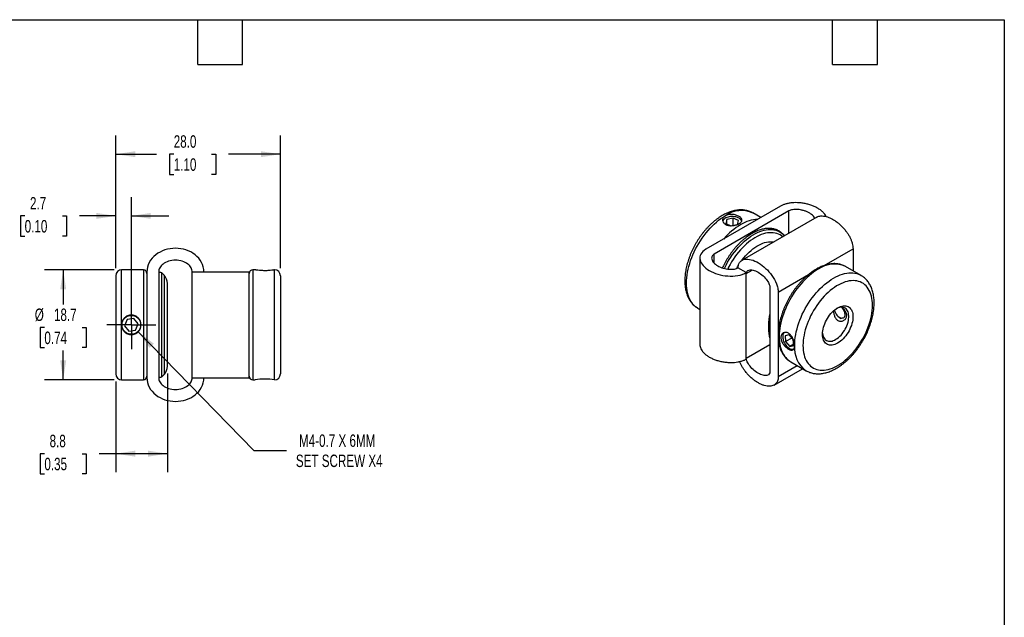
# Model space of a CAD drawing. Header units: millimetres. Extents: x 6 to 273, y 6 to 210.
# Tile 3 of 3: x 106 to 273, y 108 to 210. Entities that reach past the tile are written whole.
import ezdxf

# ---------------------------------------------------------------- set-up
doc = ezdxf.new("R2010")
doc.units = ezdxf.units.MM
doc.linetypes.add('SLD-Center', pattern=[19.05, 15.24, -1.27, 1.27, -1.27])
doc.linetypes.add('SLD-Solid', pattern=[0])
doc.layers.add('CENTER', color=40, linetype='SLD-Center')
doc.layers.add('DIMENSIONS', color=140, linetype='SLD-Solid', lineweight=25)
doc.layers.add('TEXT', color=140, linetype='SLD-Solid', lineweight=25)
doc.styles.add('SLDTEXTSTYLE0', font='TXT', dxfattribs={"width": 0.7})
doc.dimstyles.new('SLDDIMSTYLE0', dxfattribs={"dimtxt": 2.158008, "dimasz": 3.302, "dimexe": 0, "dimexo": 0.0625, "dimgap": 0.539502, "dimtad": 0, "dimtih": 1, "dimtoh": 1, "dimdec": 1, "dimrnd": 1e-09, "dimzin": 12, "dimdsep": 46, "dimtxsty": 'SLDTEXTSTYLE0', "dimsah": 1, "dimcen": 0.09, "dimadec": 0, "dimazin": 3, "dimtfac": 1, "dimtdec": 1, "dimtmove": 0, "dimatfit": 0, "dimfxl": 0, "dimfrac": 2, "dimtolj": 1, "dimtzin": 12, "dimarcsym": 0})
doc.dimstyles.new('SLDDIMSTYLE1', dxfattribs={"dimtxt": 2.158008, "dimasz": 3.302, "dimexe": 0, "dimexo": 0.0625, "dimgap": 0.539502, "dimtad": 0, "dimtih": 1, "dimtoh": 1, "dimdec": 1, "dimrnd": 1e-09, "dimzin": 12, "dimdsep": 46, "dimtxsty": 'SLDTEXTSTYLE0', "dimsah": 1, "dimcen": 0.09, "dimadec": 0, "dimazin": 3, "dimtfac": 1, "dimtdec": 1, "dimtofl": 0, "dimtmove": 0, "dimatfit": 3, "dimfxl": 0, "dimfrac": 2, "dimtolj": 1, "dimtzin": 12, "dimarcsym": 0})
doc.dimstyles.new('SLDDIMSTYLE3', dxfattribs={"dimtxt": 2.158008, "dimasz": 3.302, "dimexe": 0, "dimexo": 0.0625, "dimgap": 0.539502, "dimtad": 0, "dimtih": 1, "dimtoh": 1, "dimdec": 1, "dimrnd": 1e-09, "dimzin": 12, "dimdsep": 46, "dimtxsty": 'SLDTEXTSTYLE0', "dimsah": 1, "dimcen": 0, "dimadec": 0, "dimazin": 3, "dimtfac": 1, "dimtdec": 1, "dimtofl": 0, "dimtmove": 0, "dimatfit": 3, "dimfxl": 0, "dimfrac": 2, "dimtolj": 1, "dimtzin": 12, "dimarcsym": 0})
doc.dimstyles.new('SLDDIMSTYLE4', dxfattribs={"dimtxt": 2.158008, "dimasz": 3.302, "dimexe": 0, "dimexo": 0.0625, "dimgap": 0.539502, "dimtad": 0, "dimtih": 1, "dimtoh": 1, "dimdec": 1, "dimrnd": 1e-09, "dimzin": 4, "dimdsep": 46, "dimtxsty": 'SLDTEXTSTYLE0', "dimsah": 1, "dimcen": 0.09, "dimadec": 0, "dimazin": 1, "dimtfac": 1, "dimtdec": 1, "dimtofl": 0, "dimtmove": 0, "dimatfit": 3, "dimfxl": 0, "dimfrac": 2, "dimtolj": 1, "dimtzin": 12, "dimarcsym": 0})

# ---------------------------------------------------------------- blocks, each defined once
blk = doc.blocks.new('_D_4')
at = {"layer": 'DIMENSIONS'}
for p, q in [((121.94, 167.29), (121.94, 179.37)), ((124.59, 158.94), (124.59, 179.37)), ((106.45, 176.19), (105.72, 176.19)), ((105.72, 176.19), (105.72, 172.76)), ((112.86, 176.19), (113.59, 176.19)), ((113.59, 176.19), (113.59, 172.76)), ((121.94, 176.19), (115.79, 176.19)), ((124.59, 176.19), (130.94, 176.19)), ((105.72, 172.76), (106.45, 172.76)), ((113.59, 172.76), (112.86, 172.76))]:
    blk.add_line(p, q, dxfattribs=at)
for points in [[(121.94, 176.19), (118.64, 176.7), (118.64, 175.69)], [(124.59, 176.19), (127.9, 175.69), (127.9, 176.7)]]:
    blk.add_solid(points, dxfattribs=at)
at = {"layer": 'DIMENSIONS', "char_height": 2.117, "attachment_point": 1, "style": 'SLDTEXTSTYLE0'}
for s, insert in [('2.7', (107.35, 179.4)), ('0.10', (106.45, 175.49))]:
    blk.add_mtext(s, dxfattribs=dict(at, insert=insert))
blk = doc.blocks.new('_D_5')
at = {"layer": 'DIMENSIONS'}
for p, q in [((130.74, 149.38), (130.74, 132.6)), ((121.94, 148.05), (121.94, 132.6)), ((109.8, 135.77), (109.07, 135.77)), ((109.07, 135.77), (109.07, 132.34)), ((116.21, 135.77), (116.93, 135.77)), ((116.93, 135.77), (116.93, 132.34)), ((121.94, 135.77), (119.13, 135.77)), ((130.74, 135.77), (121.94, 135.77)), ((109.07, 132.34), (109.8, 132.34)), ((116.93, 132.34), (116.21, 132.34))]:
    blk.add_line(p, q, dxfattribs=at)
for points in [[(121.94, 135.77), (125.25, 135.26), (125.25, 136.28)], [(130.74, 135.77), (127.44, 136.28), (127.44, 135.26)]]:
    blk.add_solid(points, dxfattribs=at)
at = {"layer": 'DIMENSIONS', "char_height": 2.117, "attachment_point": 1, "style": 'SLDTEXTSTYLE0'}
for s, insert in [('8.8', (110.69, 138.98)), ('0.35', (109.8, 135.07))]:
    blk.add_mtext(s, dxfattribs=dict(at, insert=insert))
blk = doc.blocks.new('_D_6')
at = {"layer": 'DIMENSIONS'}
for p, q in [((121.67, 167.02), (109.83, 167.02)), ((113, 167.02), (113, 161.14)), ((109.8, 157.23), (109.07, 157.23)), ((109.07, 157.23), (109.07, 153.8)), ((116.21, 157.23), (116.93, 157.23)), ((116.93, 157.23), (116.93, 153.8)), ((109.07, 153.8), (109.8, 153.8)), ((113, 148.32), (113, 153.31)), ((116.93, 153.8), (116.21, 153.8)), ((121.67, 148.32), (109.83, 148.32))]:
    blk.add_line(p, q, dxfattribs=at)
for points in [[(113, 167.02), (112.49, 163.72), (113.51, 163.72)], [(113, 148.32), (113.51, 151.62), (112.49, 151.62)]]:
    blk.add_solid(points, dxfattribs=at)
at = {"layer": 'DIMENSIONS', "char_height": 2.117, "attachment_point": 1, "style": 'SLDTEXTSTYLE0'}
for s, insert in [('%%c', (108.17, 160.44)), ('18.7', (111.43, 160.44)), ('0.74', (109.8, 156.52))]:
    blk.add_mtext(s, dxfattribs=dict(at, insert=insert))
blk = doc.blocks.new('_D_7')
at = {"layer": 'DIMENSIONS'}
for p, q in [((125.75, 156.49), (145.43, 136.31)), ((145.43, 136.31), (150.98, 136.31))]:
    blk.add_line(p, q, dxfattribs=at)
blk.add_solid([(125.75, 156.49), (127.69, 153.77), (128.42, 154.48)], dxfattribs=at)
at = {"layer": 'DIMENSIONS', "char_height": 2.1167, "attachment_point": 1, "style": 'SLDTEXTSTYLE0'}
for s, insert in [('M4-0.7 X 6MM', (153.1, 139.04)), ('SET SCREW X4', (152.57, 135.61))]:
    blk.add_mtext(s, dxfattribs=dict(at, insert=insert))
blk = doc.blocks.new('_D_8')
at = {"layer": 'DIMENSIONS'}
for p, q in [((121.94, 167.29), (121.94, 189.86)), ((149.94, 167.29), (149.94, 189.86)), ((121.94, 186.68), (128.87, 186.68)), ((131.8, 186.68), (131.07, 186.68)), ((131.07, 186.68), (131.07, 183.25)), ((138.21, 186.68), (138.94, 186.68)), ((138.94, 186.68), (138.94, 183.25)), ((149.94, 186.68), (141.14, 186.68)), ((131.07, 183.25), (131.8, 183.25)), ((138.94, 183.25), (138.21, 183.25))]:
    blk.add_line(p, q, dxfattribs=at)
for points in [[(121.94, 186.68), (125.25, 186.18), (125.25, 187.19)], [(149.94, 186.68), (146.64, 187.19), (146.64, 186.18)]]:
    blk.add_solid(points, dxfattribs=at)
at = {"layer": 'DIMENSIONS', "char_height": 2.117, "attachment_point": 1, "style": 'SLDTEXTSTYLE0'}
for s, insert in [('28.0', (131.8, 189.9)), ('1.10', (131.8, 185.98))]:
    blk.add_mtext(s, dxfattribs=dict(at, insert=insert))
blk = doc.blocks.new('SW_CENTERMARKSYMBOL_2')
at = {"layer": 'CENTER', "color": 0}
for p, q in [((0, 2.54), (0, 4.15)), ((0, 0), (0, 2.54)), ((-2.54, 0), (-4.15, 0)), ((0, 0), (-2.54, 0)), ((0, 0), (0, -2.54)), ((0, 0), (2.54, 0)), ((2.54, 0), (4.15, 0)), ((0, -2.54), (0, -4.15))]:
    blk.add_line(p, q, dxfattribs=at)

msp = doc.modelspace()

# ---------------------------------------------------------------- linework, layer by layer
for p, q in [((235.01, 177.85), (222.31, 170.52)), ((236.43, 177.03), (223.73, 169.7)), ((241.17, 175.99), (228.45, 168.64)), ((231.65, 175.91), (230.3, 176.69)), ((236.43, 173.25), (236.43, 177.03)), ((225.88, 175.56), (225.72, 174.9)), ((225.72, 174.9), (226.54, 174.53)), ((226.94, 175.81), (225.88, 175.56)), ((225.88, 174.83), (225.88, 175.56)), ((226.94, 174.59), (226.72, 174.53)), ((226.88, 174.55), (227.63, 174.73)), ((227.86, 175.4), (226.94, 175.81)), ((226.94, 174.59), (226.94, 175.81)), ((226.98, 174.57), (226.94, 174.59)), ((227.7, 174.74), (227.86, 175.4)), ((223.73, 168.15), (223.73, 169.7)), ((242.44, 167.77), (247.33, 170.59)), ((247.33, 170.59), (247.33, 166.85)), ((221.28, 169.01), (221.28, 154.31)), ((248.68, 166.07), (246.07, 167.58)), ((121.94, 166.02), (121.94, 149.32)), ((126.64, 167.02), (122.94, 167.02)), ((122.94, 157.67), (122.94, 167.02)), ((126.64, 167.02), (126.64, 157.67)), ((127.24, 166.65), (127.24, 148.69)), ((129.24, 166.65), (129.24, 148.69)), ((130.16, 166.11), (129.76, 166.51)), ((129.76, 148.84), (129.76, 166.51)), ((130.16, 166.11), (130.16, 149.24)), ((134.94, 148.69), (134.94, 166.65)), ((134.95, 148.67), (134.95, 166.67)), ((144.64, 148.67), (144.64, 166.67)), ((145.64, 167.02), (145.24, 167.02)), ((145.24, 167.02), (145.24, 157.67)), ((148.94, 148.32), (148.94, 167.02)), ((149.94, 166.02), (149.94, 149.32)), ((229.16, 166.55), (227.75, 167.36)), ((229.16, 166.39), (230.19, 166.98)), ((229.16, 151.85), (229.16, 166.55)), ((229.16, 152.01), (229.16, 166.39)), ((234.6, 163.24), (239.74, 166.21)), ((130.74, 150.65), (130.74, 164.69)), ((233.19, 164.06), (233.19, 149.69)), ((234.6, 163.24), (234.6, 148.87)), ((220.95, 160.49), (220.94, 160.5)), ((220.95, 160.49), (221.28, 160.3)), ((122.94, 148.32), (122.94, 157.67)), ((123.89, 158.59), (123.45, 157.53)), ((123.45, 157.53), (124.15, 156.61)), ((125.04, 158.74), (123.89, 158.59)), ((125.74, 157.82), (125.04, 158.74)), ((125.29, 156.75), (125.74, 157.82)), ((126.64, 157.67), (126.64, 148.32)), ((145.24, 157.67), (145.24, 148.32)), ((232.94, 157.52), (232.94, 157.48)), ((232.94, 157.48), (232.94, 157.15)), ((245.04, 158.9), (245.32, 158.73)), ((124.15, 156.61), (125.29, 156.75)), ((236.42, 155.97), (235.76, 155.81)), ((235.76, 155.81), (235.84, 154.82)), ((237.16, 155.16), (236.42, 155.97)), ((229.16, 152.01), (233.19, 154.34)), ((236.9, 155.43), (235.84, 154.82)), ((235.84, 154.82), (236.58, 154)), ((237.23, 154.38), (236.58, 154)), ((236.58, 154), (237.24, 154.17)), ((236.9, 155.45), (236.9, 155.43)), ((236.9, 155.43), (237.16, 155.14)), ((237.24, 154.17), (237.16, 155.16)), ((234.6, 148.87), (237.84, 150.74)), ((236.7, 151.4), (236.72, 151.39)), ((236.72, 151.39), (239.33, 149.88)), ((129.76, 148.84), (130.16, 149.24)), ((233.9, 147.43), (238.74, 150.22)), ((122.94, 148.32), (126.64, 148.32)), ((145.24, 148.32), (145.64, 148.32))]:
    msp.add_line(p, q)
at = {"flags": 128}
for points in [[(220.94, 160.5), (220.81, 160.57), (220.56, 160.76), (220.32, 160.97), (220.1, 161.2), (219.9, 161.47), (219.71, 161.75), (219.55, 162.06), (219.41, 162.39), (219.29, 162.74), (219.19, 163.11), (219.11, 163.5), (219.06, 163.91), (219.02, 164.33), (219.01, 164.77), (219.02, 165.22), (219.06, 165.68), (219.11, 166.16), (219.19, 166.64), (219.29, 167.12), (219.41, 167.61), (219.55, 168.11), (219.71, 168.6), (219.9, 169.1), (220.1, 169.6), (220.32, 170.09), (220.56, 170.57), (220.81, 171.05), (221.09, 171.52), (221.37, 171.98), (221.67, 172.43), (221.99, 172.87), (222.32, 173.29), (222.66, 173.7), (223, 174.09), (223.36, 174.46), (223.73, 174.81), (224.1, 175.14), (224.47, 175.44), (224.86, 175.73), (225.24, 175.99), (225.62, 176.22)], [(227.77, 175.89), (227.59, 175.96), (227.39, 176.01), (227.17, 176.05), (226.95, 176.08), (226.73, 176.08), (226.5, 176.07), (226.28, 176.03), (226.08, 175.98), (225.88, 175.92), (225.71, 175.84), (225.55, 175.75), (225.42, 175.64), (225.32, 175.52), (225.24, 175.4), (225.19, 175.28), (225.18, 175.23)], [(225.45, 167.26), (225.5, 167.37), (225.73, 167.84), (225.99, 168.3), (226.26, 168.76), (226.54, 169.2), (226.84, 169.63), (227.15, 170.05), (227.48, 170.45), (227.81, 170.84), (228.16, 171.21), (228.51, 171.56), (228.87, 171.88), (229.23, 172.19), (229.6, 172.48), (229.97, 172.73), (230.35, 172.97), (230.72, 173.18), (231.09, 173.36), (231.46, 173.52), (231.83, 173.65), (232.19, 173.75), (232.55, 173.82), (232.9, 173.86), (233.24, 173.88), (233.56, 173.86), (233.88, 173.82), (234.19, 173.75), (234.48, 173.65), (234.76, 173.52), (235.02, 173.36), (235.27, 173.18), (235.5, 172.97), (235.65, 172.81)], [(235.37, 172.65), (235.16, 172.81), (234.91, 172.97), (234.64, 173.1), (234.36, 173.2), (234.07, 173.28), (233.76, 173.33), (233.44, 173.34), (233.11, 173.33), (232.77, 173.3), (232.43, 173.23), (232.08, 173.13), (231.72, 173.01), (231.36, 172.86), (231, 172.68), (230.63, 172.48), (230.27, 172.25), (229.91, 172), (229.55, 171.72), (229.19, 171.42), (228.85, 171.1), (228.5, 170.76), (228.17, 170.4), (227.85, 170.02), (227.53, 169.62), (227.23, 169.21), (226.94, 168.79), (226.67, 168.36), (226.41, 167.91), (226.17, 167.46), (226.02, 167.16)], [(228.41, 168.62), (228.47, 168.7), (228.75, 169.06), (229.05, 169.4), (229.35, 169.73), (229.67, 170.03), (229.99, 170.32), (230.31, 170.58), (230.64, 170.82), (230.97, 171.04), (231.3, 171.23), (231.64, 171.4), (231.96, 171.54), (232.29, 171.65), (232.61, 171.73), (232.92, 171.79), (233.23, 171.81), (233.52, 171.81), (233.81, 171.78), (233.86, 171.77)], [(227.54, 167.28), (227.69, 167.53), (227.8, 167.72)], [(241.39, 167.12), (241.01, 166.89), (240.62, 166.63), (240.24, 166.34), (239.87, 166.03), (239.5, 165.71), (239.13, 165.35), (238.77, 164.98), (238.42, 164.6), (238.09, 164.19), (237.76, 163.77), (237.44, 163.33), (237.14, 162.88), (236.85, 162.42), (236.58, 161.95), (236.33, 161.47), (236.09, 160.98), (235.87, 160.49), (235.67, 160), (235.48, 159.5), (235.32, 159.01), (235.18, 158.51), (235.06, 158.02), (234.96, 157.53), (234.88, 157.05), (234.82, 156.58), (234.79, 156.12), (234.78, 155.67), (234.79, 155.23), (234.82, 154.81), (234.88, 154.4), (234.96, 154.01), (235.06, 153.64), (235.18, 153.29), (235.32, 152.96), (235.48, 152.65), (235.67, 152.36), (235.87, 152.1), (236.09, 151.87), (236.33, 151.65), (236.58, 151.47), (236.7, 151.4)], [(237.4, 154.16), (237.41, 154.61), (237.44, 155.07), (237.5, 155.54), (237.57, 156.02), (237.67, 156.51), (237.8, 157), (237.94, 157.49), (238.1, 157.99), (238.28, 158.49), (238.48, 158.98), (238.7, 159.47), (238.94, 159.96), (239.2, 160.44), (239.47, 160.91), (239.76, 161.37), (240.06, 161.82), (240.37, 162.26), (240.7, 162.68), (241.04, 163.09), (241.39, 163.47), (241.75, 163.84), (242.11, 164.19), (242.48, 164.52), (242.86, 164.83), (243.24, 165.12), (243.62, 165.38), (244.01, 165.61), (244.39, 165.82), (244.78, 166), (245.16, 166.16), (245.53, 166.28), (245.9, 166.38), (246.27, 166.46), (246.63, 166.5), (246.97, 166.51), (247.31, 166.5), (247.64, 166.45), (247.96, 166.38), (248.26, 166.28), (248.54, 166.15), (248.68, 166.07)], [(238.81, 154.16), (238.82, 153.75), (238.86, 153.35), (238.91, 152.96), (238.99, 152.6), (239.09, 152.25), (239.21, 151.93), (239.35, 151.62), (239.51, 151.34), (239.69, 151.08), (239.9, 150.85), (240.11, 150.64), (240.35, 150.46), (240.6, 150.3), (240.87, 150.17), (241.16, 150.07), (241.45, 150), (241.76, 149.96), (242.08, 149.94), (242.41, 149.96), (242.75, 150), (243.1, 150.08), (243.45, 150.18), (243.81, 150.31), (244.17, 150.46), (244.53, 150.65), (244.9, 150.86), (245.26, 151.09), (245.62, 151.35), (245.98, 151.64), (246.33, 151.94), (246.68, 152.27), (247.02, 152.62), (247.35, 152.98), (247.67, 153.37), (247.98, 153.77), (248.27, 154.18), (248.56, 154.61), (248.83, 155.05), (249.08, 155.49), (249.31, 155.95), (249.53, 156.41), (249.73, 156.88), (249.92, 157.34), (250.08, 157.81), (250.22, 158.28), (250.34, 158.75), (250.44, 159.21), (250.52, 159.67), (250.57, 160.11), (250.61, 160.55), (250.62, 160.98), (250.61, 161.39), (250.57, 161.79), (250.52, 162.17), (250.44, 162.54), (250.34, 162.88), (250.22, 163.21), (250.08, 163.51), (249.92, 163.8), (249.73, 164.05), (249.53, 164.29), (249.31, 164.5), (249.08, 164.68), (248.83, 164.83), (248.56, 164.96), (248.27, 165.06), (247.98, 165.13), (247.67, 165.18), (247.35, 165.19), (247.02, 165.17), (246.68, 165.13), (246.33, 165.06), (245.98, 164.96), (245.62, 164.83), (245.26, 164.67), (244.9, 164.49), (244.53, 164.28), (244.17, 164.04), (243.81, 163.78), (243.45, 163.5), (243.1, 163.19), (242.75, 162.87), (242.41, 162.52), (242.08, 162.15), (241.76, 161.77), (241.45, 161.37), (241.16, 160.95), (240.87, 160.53), (240.6, 160.09), (240.35, 159.64), (240.11, 159.19), (239.9, 158.72), (239.69, 158.26), (239.51, 157.79), (239.35, 157.32), (239.21, 156.85), (239.09, 156.39), (238.99, 155.92), (238.91, 155.47), (238.86, 155.02), (238.82, 154.59), (238.81, 154.16)], [(242.12, 156.07), (242.13, 156.35), (242.16, 156.64), (242.22, 156.95), (242.29, 157.25), (242.39, 157.56), (242.51, 157.87), (242.64, 158.18), (242.79, 158.48), (242.96, 158.77), (243.15, 159.06), (243.35, 159.33), (243.56, 159.58), (243.78, 159.82), (244, 160.04), (244.24, 160.24), (244.48, 160.42), (244.71, 160.57), (244.95, 160.69), (245.19, 160.79), (245.43, 160.86), (245.65, 160.91), (245.87, 160.92), (246.08, 160.91), (246.28, 160.87), (246.47, 160.8), (246.64, 160.7), (246.79, 160.57), (246.92, 160.42), (247.04, 160.25), (247.14, 160.05), (247.21, 159.83), (247.27, 159.59), (247.3, 159.34), (247.31, 159.07), (247.3, 158.78), (247.27, 158.49), (247.21, 158.19), (247.14, 157.88), (247.04, 157.57), (246.92, 157.26), (246.79, 156.96), (246.64, 156.65), (246.47, 156.36), (246.28, 156.08), (246.08, 155.81), (245.87, 155.55), (245.65, 155.31), (245.43, 155.09), (245.19, 154.89), (244.95, 154.72), (244.71, 154.57), (244.48, 154.44), (244.24, 154.34), (244, 154.27), (243.78, 154.23), (243.56, 154.21), (243.35, 154.23), (243.15, 154.27), (242.96, 154.34), (242.79, 154.44), (242.64, 154.56), (242.51, 154.71), (242.39, 154.89), (242.29, 155.08), (242.22, 155.3), (242.16, 155.54), (242.13, 155.8), (242.12, 156.07)], [(242.12, 156.28), (242.13, 156.22), (242.16, 155.99), (242.22, 155.77), (242.29, 155.57), (242.39, 155.39), (242.51, 155.24), (242.64, 155.11), (242.79, 155.01), (242.96, 154.94), (243.14, 154.89), (243.34, 154.87), (243.54, 154.88), (243.75, 154.92), (243.97, 154.99), (244.19, 155.09), (244.42, 155.21), (244.64, 155.36), (244.86, 155.53), (245.08, 155.73), (245.28, 155.94), (245.48, 156.17), (245.67, 156.42), (245.85, 156.69), (246.01, 156.96), (246.15, 157.24), (246.28, 157.53), (246.38, 157.81), (246.47, 158.1), (246.54, 158.39), (246.58, 158.67), (246.6, 158.94), (246.6, 159.2), (246.58, 159.44), (246.54, 159.67), (246.47, 159.88), (246.38, 160.06), (246.28, 160.23), (246.15, 160.37), (246.01, 160.48), (245.85, 160.57), (245.67, 160.63), (245.48, 160.66), (245.28, 160.67), (245.08, 160.64), (244.86, 160.59), (244.64, 160.51), (244.53, 160.45)], [(245.37, 160.67), (245.43, 160.6), (245.56, 160.45), (245.66, 160.28), (245.76, 160.1), (245.83, 159.92), (245.88, 159.74), (245.91, 159.56), (245.92, 159.39), (245.91, 159.23), (245.87, 159.1), (245.81, 158.98), (245.74, 158.89), (245.64, 158.82), (245.53, 158.79), (245.4, 158.78)], [(235.71, 156.39), (235.61, 156.32), (235.52, 156.22), (235.45, 156.1), (235.4, 155.95), (235.37, 155.79), (235.36, 155.61), (235.38, 155.42), (235.42, 155.22), (235.47, 155.01), (235.55, 154.81), (235.65, 154.6), (235.76, 154.41), (235.89, 154.23), (236.03, 154.06), (236.18, 153.91), (236.34, 153.78), (236.49, 153.68), (236.65, 153.6), (236.81, 153.55), (236.96, 153.52), (237.1, 153.52), (237.23, 153.56), (237.26, 153.57)]]:
    msp.add_lwpolyline(points, dxfattribs=at)
msp.add_circle((124.59, 157.67), 1.61)
for centre, radius, start, end in [((228.36, 172.42), 4.68, 65.5548, 125.7556), ((227.46, 174.96), 0.975, 18.2086, 71.2153), ((234.29, 164.6), 11.79, 120.9031, 139.454), ((231.43, 169.56), 6.06, 92.7032, 121.7595), ((244.13, 163.32), 4.68, 65.5548, 125.7556), ((122.94, 166.02), 1, 90, 180), ((126.64, 166.42), 0.6, 0, 90), ((129.54, 166.3), 0.3, 45, 180), ((128.74, 164.69), 2, 0, 45), ((145.24, 166.42), 0.6, 90, 180), ((148.94, 166.02), 1, 0, 90), ((242.68, 157.4), 9.74, 167.0376, 179.2707), ((243.12, 157.07), 10.18, 167.3312, 179.5578), ((245.87, 160.42), 1.7, 187.6034, 254.2216), ((242.06, 153.69), 4.69, 174.2494, 234.3506), ((122.94, 149.32), 1, 180, 270), ((129.54, 149.05), 0.3, 180, 315), ((128.74, 150.65), 2, 315, 0), ((148.94, 149.32), 1, 270, 0), ((126.64, 148.92), 0.6, 270, 0), ((145.24, 148.92), 0.6, 180, 270), ((147.29, 139.06), 9.4, 79.8947, 100.1053)]:
    msp.add_arc(centre, radius, start, end)
for points, knots in [([(242.75, 176.08), (242.74, 176.09), (242.7, 176.23), (242.51, 176.5), (242.19, 176.87), (241.78, 177.21), (241.29, 177.52), (240.75, 177.8), (240.15, 178.04), (239.51, 178.22), (238.84, 178.36), (238.19, 178.43), (237.57, 178.45), (237, 178.43), (236.44, 178.35), (235.92, 178.23), (235.43, 178.07), (235.15, 177.92), (235.01, 177.85)], [0, 0, 0, 0, 0.005234, 0.076823, 0.149225, 0.222233, 0.295565, 0.368891, 0.441885, 0.514263, 0.585824, 0.656456, 0.714684, 0.772354, 0.829573, 0.886545, 0.943324, 1, 1, 1, 1]), ([(230.3, 176.68), (230.27, 176.7), (230.14, 176.78), (229.9, 176.89), (229.6, 177.01), (229.28, 177.1), (228.95, 177.16), (228.61, 177.2), (228.27, 177.22), (227.91, 177.2), (227.55, 177.16), (227.18, 177.1), (226.8, 177), (226.43, 176.88), (226.05, 176.74), (225.66, 176.56), (225.28, 176.37), (224.9, 176.15), (224.53, 175.9), (224.15, 175.64), (223.79, 175.35), (223.43, 175.04), (223.07, 174.71), (222.73, 174.37), (222.39, 174.01), (222.06, 173.63), (221.75, 173.24), (221.44, 172.83), (221.15, 172.42), (220.87, 171.99), (220.61, 171.55), (220.36, 171.1), (220.12, 170.65), (219.9, 170.19), (219.7, 169.72), (219.51, 169.25), (219.35, 168.78), (219.2, 168.31), (219.07, 167.84), (218.96, 167.37), (218.87, 166.9), (218.8, 166.44), (218.75, 165.98), (218.72, 165.56), (218.72, 165.3), (218.72, 165.18)], [0, 0, 0, 0, 0.008536, 0.030545, 0.052554, 0.074631, 0.096839, 0.119235, 0.141861, 0.164743, 0.18789, 0.211292, 0.234925, 0.258752, 0.282731, 0.30682, 0.33098, 0.355178, 0.379386, 0.403583, 0.427758, 0.451904, 0.476019, 0.500102, 0.524155, 0.548181, 0.572183, 0.596164, 0.62013, 0.644086, 0.668035, 0.691984, 0.715936, 0.739895, 0.763866, 0.787855, 0.811865, 0.835903, 0.859972, 0.884077, 0.908221, 0.932406, 0.956632, 0.9809, 1, 1, 1, 1]), ([(225.62, 176.22), (225.7, 176.27), (225.78, 176.31), (225.96, 176.37), (226.06, 176.39), (226.26, 176.43), (226.36, 176.44), (226.57, 176.45), (226.68, 176.45), (227, 176.43), (227.22, 176.39), (227.62, 176.27), (227.8, 176.19), (228.03, 176.06), (228.1, 176.01), (228.22, 175.92), (228.27, 175.86), (228.4, 175.71), (228.44, 175.6), (228.44, 175.44), (228.43, 175.38), (228.39, 175.27), (228.36, 175.22), (228.23, 175.06), (228.11, 174.97), (227.88, 174.83), (227.8, 174.79), (227.62, 174.72), (227.52, 174.68), (227.32, 174.62), (227.22, 174.6), (227.01, 174.56), (226.9, 174.55), (226.57, 174.52), (226.36, 174.53), (225.96, 174.6), (225.78, 174.67), (225.55, 174.8), (225.48, 174.85), (225.36, 174.96), (225.31, 175.02), (225.18, 175.21), (225.14, 175.35), (225.14, 175.56), (225.15, 175.63), (225.19, 175.77), (225.22, 175.83), (225.35, 176.02), (225.47, 176.13), (225.62, 176.22)], [0, 0, 0, 0, 0.03125, 0.03125, 0.0625, 0.0625, 0.09375, 0.09375, 0.125, 0.125, 0.1875, 0.1875, 0.25, 0.25, 0.28125, 0.28125, 0.3125, 0.3125, 0.375, 0.375, 0.40625, 0.40625, 0.4375, 0.4375, 0.5, 0.5, 0.53125, 0.53125, 0.5625, 0.5625, 0.59375, 0.59375, 0.625, 0.625, 0.6875, 0.6875, 0.75, 0.75, 0.78125, 0.78125, 0.8125, 0.8125, 0.875, 0.875, 0.90625, 0.90625, 0.9375, 0.9375, 1, 1, 1, 1]), ([(240.81, 175.78), (240.8, 175.8), (240.76, 175.93), (240.58, 176.16), (240.28, 176.44), (239.89, 176.7), (239.44, 176.93), (238.94, 177.1), (238.43, 177.22), (237.93, 177.29), (237.47, 177.3), (237.05, 177.25), (236.7, 177.17), (236.52, 177.08), (236.43, 177.03)], [0, 0, 0, 0, 0.022922, 0.119757, 0.221796, 0.326505, 0.431214, 0.533253, 0.630088, 0.719786, 0.8009, 0.873532, 0.938803, 1, 1, 1, 1]), ([(241.18, 175.98), (241.23, 176.01), (241.38, 176.1), (241.68, 176.18), (242.07, 176.2), (242.52, 176.15), (242.99, 176.02), (243.48, 175.82), (243.98, 175.56), (244.48, 175.23), (244.96, 174.85), (245.43, 174.41), (245.86, 173.94), (246.25, 173.45), (246.57, 172.96), (246.83, 172.49), (247.04, 172), (247.21, 171.52), (247.31, 171.04), (247.32, 170.74), (247.33, 170.59)], [0, 0, 0, 0, 0.03107, 0.081019, 0.141921, 0.203959, 0.266992, 0.330733, 0.394818, 0.458841, 0.522401, 0.585149, 0.646836, 0.707375, 0.757065, 0.806131, 0.854753, 0.903209, 0.951602, 1, 1, 1, 1]), ([(235.68, 172.82), (235.63, 172.88), (235.5, 173.03), (235.3, 173.23), (235.06, 173.43), (234.81, 173.59), (234.55, 173.74), (234.27, 173.86), (233.99, 173.95), (233.69, 174.02), (233.38, 174.06), (233.06, 174.07), (232.73, 174.06), (232.39, 174.03), (232.05, 173.96), (231.7, 173.88), (231.34, 173.76), (230.98, 173.62), (230.62, 173.46), (230.26, 173.27), (229.9, 173.06), (229.55, 172.83), (229.19, 172.57), (228.84, 172.29), (228.49, 172), (228.15, 171.68), (227.82, 171.35), (227.49, 171), (227.17, 170.63), (226.86, 170.25), (226.57, 169.85), (226.28, 169.44), (226.01, 169.02), (225.75, 168.6), (225.5, 168.16), (225.29, 167.75), (225.16, 167.48), (225.11, 167.36)], [0, 0, 0, 0, 0.023692, 0.052202, 0.080585, 0.10887, 0.137097, 0.16531, 0.193547, 0.221852, 0.250262, 0.278798, 0.30747, 0.336274, 0.365196, 0.394215, 0.42331, 0.452459, 0.481644, 0.510848, 0.54006, 0.56927, 0.598472, 0.627662, 0.65684, 0.686006, 0.715158, 0.744299, 0.773429, 0.802549, 0.831662, 0.86077, 0.889873, 0.918973, 0.948073, 0.977175, 1, 1, 1, 1]), ([(136.94, 166.67), (136.94, 167.24), (136.79, 167.79), (136.26, 168.79), (135.88, 169.23), (134.97, 169.95), (134.43, 170.22), (133.3, 170.59), (132.69, 170.68), (131.48, 170.68), (130.87, 170.59), (129.73, 170.21), (129.2, 169.94), (128.29, 169.22), (127.91, 168.78), (127.39, 167.77), (127.24, 167.21), (127.24, 166.65)], [3.146606, 3.146606, 3.146606, 3.146606, 3.538679, 3.538679, 3.930751, 3.930751, 4.322823, 4.322823, 4.714896, 4.714896, 5.106968, 5.106968, 5.499041, 5.499041, 5.891113, 5.891113, 6.283185, 6.283185, 6.283185, 6.283185]), ([(222.31, 170.52), (221.92, 170.29), (221.62, 170), (221.29, 169.38), (221.24, 169.04), (221.38, 168.38), (221.56, 168.05), (222.1, 167.43), (222.46, 167.14), (223.31, 166.65), (223.81, 166.44), (224.87, 166.12), (225.44, 166.02), (226.59, 165.94), (227.18, 165.96), (228.26, 166.15), (228.76, 166.32), (229.16, 166.55)], [3.141593, 3.141593, 3.141593, 3.141593, 3.533665, 3.533665, 3.925737, 3.925737, 4.31781, 4.31781, 4.709882, 4.709882, 5.101955, 5.101955, 5.494027, 5.494027, 5.886099, 5.886099, 6.278172, 6.278172, 6.278172, 6.278172]), ([(223.73, 169.7), (223.57, 169.61), (223.44, 169.49), (223.29, 169.2), (223.26, 169.03), (223.34, 168.66), (223.44, 168.45), (223.79, 168.06), (224.02, 167.87), (224.59, 167.54), (224.92, 167.41), (225.6, 167.21), (225.95, 167.15), (226.6, 167.1), (226.89, 167.12), (227.39, 167.21), (227.6, 167.28), (227.76, 167.37)], [3.141593, 3.141593, 3.141593, 3.141593, 3.534292, 3.534292, 3.926991, 3.926991, 4.31969, 4.31969, 4.712389, 4.712389, 5.105088, 5.105088, 5.497787, 5.497787, 5.890486, 5.890486, 6.283185, 6.283185, 6.283185, 6.283185]), ([(134.94, 166.65), (134.94, 166.88), (134.89, 167.11), (134.64, 167.58), (134.45, 167.81), (133.94, 168.21), (133.62, 168.38), (132.9, 168.62), (132.5, 168.68), (131.69, 168.68), (131.29, 168.62), (130.57, 168.38), (130.25, 168.21), (129.73, 167.81), (129.54, 167.58), (129.3, 167.11), (129.24, 166.88), (129.24, 166.65)], [3.141593, 3.141593, 3.141593, 3.141593, 3.534292, 3.534292, 3.926991, 3.926991, 4.31969, 4.31969, 4.712389, 4.712389, 5.105088, 5.105088, 5.497787, 5.497787, 5.890486, 5.890486, 6.283185, 6.283185, 6.283185, 6.283185]), ([(227.75, 167.36), (227.76, 167.57), (227.8, 167.76), (227.93, 168.1), (228.01, 168.25), (228.32, 168.61), (228.61, 168.76), (229.59, 168.93), (230.42, 168.69), (232.08, 167.7), (232.9, 166.95), (233.85, 165.62), (234.12, 165.14), (234.4, 164.41), (234.48, 164.17), (234.58, 163.69), (234.6, 163.46), (234.6, 163.24)], [3.190106, 3.190106, 3.190106, 3.190106, 3.383423, 3.383423, 3.576741, 3.576741, 3.963376, 3.963376, 4.736646, 4.736646, 5.509915, 5.509915, 5.89655, 5.89655, 6.089868, 6.089868, 6.283185, 6.283185, 6.283185, 6.283185]), ([(246.06, 167.58), (246.03, 167.6), (245.9, 167.68), (245.68, 167.78), (245.38, 167.89), (245.07, 167.98), (244.75, 168.04), (244.42, 168.07), (244.08, 168.08), (243.74, 168.06), (243.38, 168.01), (243.02, 167.94), (242.66, 167.84), (242.29, 167.72), (241.91, 167.57), (241.55, 167.4), (241.27, 167.25), (241.12, 167.17), (241.09, 167.15)], [0, 0, 0, 0, 0.024906, 0.091395, 0.157898, 0.224577, 0.29158, 0.359022, 0.426979, 0.49548, 0.564512, 0.634026, 0.703947, 0.774191, 0.844671, 0.915308, 0.982465, 1, 1, 1, 1]), ([(134.95, 166.67), (134.97, 166.67), (135.03, 166.67), (135.2, 166.67), (135.32, 166.67), (135.76, 166.67), (136.16, 166.67), (137.55, 166.67), (138.73, 166.67), (141.08, 166.67), (142.24, 166.67), (143.58, 166.67), (143.96, 166.67), (144.36, 166.67), (144.46, 166.67), (144.61, 166.67), (144.64, 166.67), (144.64, 166.67)], [3.190106, 3.190106, 3.190106, 3.190106, 3.383423, 3.383423, 3.576741, 3.576741, 3.963376, 3.963376, 4.736646, 4.736646, 5.509915, 5.509915, 5.89655, 5.89655, 6.089868, 6.089868, 6.283185, 6.283185, 6.283185, 6.283185]), ([(148.94, 167.02), (148.94, 167.02), (148.93, 167.02), (148.89, 167.01), (148.86, 167.01), (148.78, 166.99), (148.73, 166.99), (148.61, 166.97), (148.54, 166.96), (148.31, 166.93), (148.13, 166.91), (147.73, 166.88), (147.51, 166.88), (147.19, 166.88), (147.08, 166.88), (146.87, 166.89), (146.76, 166.89), (146.46, 166.91), (146.28, 166.93), (146.05, 166.96), (145.98, 166.97), (145.86, 166.99), (145.81, 166.99), (145.69, 167.02), (145.64, 167.02), (145.64, 167.02)], [0, 0, 0, 0, 0.0625, 0.0625, 0.125, 0.125, 0.1875, 0.1875, 0.25, 0.25, 0.375, 0.375, 0.5, 0.5, 0.5625, 0.5625, 0.625, 0.625, 0.75, 0.75, 0.8125, 0.8125, 0.875, 0.875, 1, 1, 1, 1]), ([(229.16, 166.39), (229.16, 166.52), (229.19, 166.64), (229.35, 166.86), (229.47, 166.95), (229.84, 167.03), (230.07, 167.03), (230.59, 166.9), (230.88, 166.78), (231.47, 166.44), (231.76, 166.23), (232.28, 165.75), (232.51, 165.49), (232.87, 164.99), (233, 164.75), (233.16, 164.35), (233.19, 164.2), (233.19, 164.06)], [3.141593, 3.141593, 3.141593, 3.141593, 3.534292, 3.534292, 3.926991, 3.926991, 4.31969, 4.31969, 4.712389, 4.712389, 5.105088, 5.105088, 5.497787, 5.497787, 5.890486, 5.890486, 6.283185, 6.283185, 6.283185, 6.283185]), ([(241.09, 167.15), (241.03, 167.11), (240.84, 167), (240.52, 166.8), (240.15, 166.54), (239.79, 166.25), (239.43, 165.95), (239.08, 165.63), (238.73, 165.29), (238.4, 164.93), (238.07, 164.56), (237.75, 164.17), (237.45, 163.77), (237.15, 163.35), (236.87, 162.93), (236.6, 162.49), (236.34, 162.05), (236.1, 161.6), (235.88, 161.14), (235.67, 160.67), (235.48, 160.21), (235.31, 159.74), (235.15, 159.27), (235.01, 158.8), (234.89, 158.33), (234.8, 157.86), (234.72, 157.4), (234.66, 156.95), (234.62, 156.5), (234.6, 156.06), (234.61, 155.63), (234.63, 155.21), (234.68, 154.8), (234.74, 154.41), (234.83, 154.03), (234.94, 153.67), (235.07, 153.32), (235.22, 153), (235.39, 152.69), (235.58, 152.41), (235.79, 152.15), (236.02, 151.91), (236.26, 151.7), (236.48, 151.53), (236.64, 151.44), (236.7, 151.4)], [0, 0, 0, 0, 0.01268, 0.036587, 0.060479, 0.084357, 0.108217, 0.132058, 0.155879, 0.179682, 0.203468, 0.227239, 0.250998, 0.274748, 0.29849, 0.322229, 0.345965, 0.369703, 0.393444, 0.417191, 0.440947, 0.464715, 0.488497, 0.512297, 0.536116, 0.559957, 0.583822, 0.607711, 0.631626, 0.655564, 0.679522, 0.703494, 0.727468, 0.751427, 0.77535, 0.799212, 0.822982, 0.846627, 0.870117, 0.893427, 0.916542, 0.939464, 0.962208, 0.984809, 1, 1, 1, 1]), ([(239.33, 149.88), (239.33, 149.88), (239.43, 149.82), (239.63, 149.72), (239.93, 149.59), (240.24, 149.5), (240.57, 149.42), (240.9, 149.37), (241.25, 149.35), (241.6, 149.35), (241.96, 149.38), (242.33, 149.44), (242.7, 149.53), (243.07, 149.64), (243.45, 149.78), (243.84, 149.94), (244.22, 150.13), (244.6, 150.34), (244.98, 150.58), (245.35, 150.84), (245.72, 151.12), (246.08, 151.42), (246.44, 151.74), (246.79, 152.08), (247.13, 152.43), (247.46, 152.8), (247.78, 153.19), (248.08, 153.59), (248.38, 154), (248.66, 154.43), (248.93, 154.87), (249.19, 155.31), (249.43, 155.76), (249.66, 156.22), (249.86, 156.68), (250.05, 157.15), (250.23, 157.62), (250.38, 158.09), (250.52, 158.57), (250.64, 159.04), (250.73, 159.51), (250.81, 159.97), (250.87, 160.43), (250.9, 160.88), (250.92, 161.33), (250.91, 161.77), (250.88, 162.19), (250.82, 162.61), (250.75, 163.01), (250.65, 163.4), (250.53, 163.77), (250.39, 164.12), (250.23, 164.45), (250.04, 164.76), (249.84, 165.05), (249.62, 165.32), (249.38, 165.56), (249.13, 165.77), (248.9, 165.95), (248.74, 166.04), (248.68, 166.07)], [0, 0, 0, 0, 0.0007256, 0.0171481, 0.0335586, 0.0500015, 0.0665269, 0.0831791, 0.0999933, 0.1169935, 0.1341904, 0.1515816, 0.169152, 0.1868773, 0.2047271, 0.2226695, 0.2406742, 0.2587151, 0.2767709, 0.2948221, 0.3128591, 0.3308762, 0.3488704, 0.3668408, 0.3847882, 0.4027144, 0.4206217, 0.4385131, 0.4563918, 0.4742614, 0.4921252, 0.509987, 0.5278504, 0.545718, 0.5635934, 0.5814804, 0.5993827, 0.6173039, 0.6352475, 0.6532166, 0.6712141, 0.6892418, 0.7073008, 0.7253906, 0.7435083, 0.7616481, 0.7797999, 0.7979432, 0.8160554, 0.8341078, 0.852067, 0.8698969, 0.8875631, 0.9050374, 0.9223026, 0.9393555, 0.9562083, 0.9728871, 0.9894301, 1, 1, 1, 1]), ([(218.72, 165.18), (218.72, 165.1), (218.72, 164.88), (218.74, 164.51), (218.79, 164.1), (218.85, 163.69), (218.94, 163.3), (219.06, 162.92), (219.19, 162.56), (219.35, 162.22), (219.52, 161.9), (219.72, 161.61), (219.93, 161.34), (220.16, 161.09), (220.41, 160.86), (220.67, 160.66), (220.85, 160.55), (220.93, 160.5)], [0, 0, 0, 0, 0.038158, 0.109763, 0.181408, 0.252963, 0.324323, 0.395362, 0.465939, 0.535915, 0.605166, 0.67361, 0.741213, 0.808004, 0.874066, 0.939537, 1, 1, 1, 1]), ([(122.94, 157.67), (122.94, 157.78), (122.96, 157.89), (123, 158.1), (123.03, 158.21), (123.11, 158.41), (123.16, 158.5), (123.28, 158.68), (123.35, 158.76), (123.58, 158.99), (123.76, 159.11), (124.16, 159.28), (124.38, 159.32), (124.7, 159.32), (124.81, 159.31), (125.02, 159.27), (125.13, 159.24), (125.43, 159.11), (125.61, 158.99), (125.84, 158.76), (125.91, 158.68), (126.03, 158.5), (126.08, 158.41), (126.2, 158.11), (126.24, 157.89), (126.24, 157.56), (126.23, 157.46), (126.19, 157.25), (126.16, 157.14), (126.08, 156.94), (126.03, 156.85), (125.91, 156.67), (125.84, 156.58), (125.61, 156.35), (125.43, 156.23), (125.03, 156.07), (124.81, 156.02), (124.49, 156.02), (124.38, 156.03), (124.17, 156.08), (124.06, 156.11), (123.76, 156.23), (123.58, 156.35), (123.35, 156.58), (123.28, 156.67), (123.16, 156.84), (123.11, 156.94), (122.99, 157.24), (122.94, 157.45), (122.94, 157.67)], [0, 0, 0, 0, 0.03125, 0.03125, 0.0625, 0.0625, 0.09375, 0.09375, 0.125, 0.125, 0.1875, 0.1875, 0.25, 0.25, 0.28125, 0.28125, 0.3125, 0.3125, 0.375, 0.375, 0.40625, 0.40625, 0.4375, 0.4375, 0.5, 0.5, 0.53125, 0.53125, 0.5625, 0.5625, 0.59375, 0.59375, 0.625, 0.625, 0.6875, 0.6875, 0.75, 0.75, 0.78125, 0.78125, 0.8125, 0.8125, 0.875, 0.875, 0.90625, 0.90625, 0.9375, 0.9375, 1, 1, 1, 1]), ([(233.19, 159.63), (233.17, 159.53), (233.11, 159.29), (233.05, 158.88), (232.99, 158.41), (232.95, 157.96), (232.95, 157.67), (232.94, 157.53)], [0, 0, 0, 0, 0.127827, 0.348905, 0.570771, 0.793376, 1, 1, 1, 1]), ([(243.97, 160.01), (243.97, 159.97), (243.99, 159.86), (244.03, 159.64), (244.1, 159.38), (244.19, 159.12), (244.31, 158.88), (244.46, 158.66), (244.63, 158.48), (244.82, 158.37), (245.01, 158.3), (245.21, 158.28), (245.4, 158.29), (245.6, 158.34), (245.79, 158.44), (245.97, 158.57), (246.11, 158.75), (246.22, 158.98), (246.26, 159.23), (246.24, 159.49), (246.17, 159.7), (246.07, 159.92), (245.93, 160.12), (245.76, 160.33), (245.58, 160.51), (245.46, 160.61), (245.4, 160.66)], [0, 0, 0, 0, 0.0165905, 0.0569038, 0.0997965, 0.1426929, 0.1892725, 0.2358135, 0.2794695, 0.3231056, 0.3609791, 0.3988714, 0.4376329, 0.4764105, 0.5205727, 0.5647285, 0.6112743, 0.657787, 0.7190596, 0.759483, 0.7999182, 0.8402134, 0.8805267, 0.9234193, 0.9663158, 1, 1, 1, 1]), ([(232.94, 157.15), (232.94, 157.08), (232.94, 156.86), (232.96, 156.52), (233, 156.13), (233.07, 155.76), (233.13, 155.47), (233.18, 155.31), (233.19, 155.27)], [0, 0, 0, 0, 0.108078, 0.312895, 0.517787, 0.722634, 0.927346, 1, 1, 1, 1]), ([(237.4, 154.16), (237.4, 154.07), (237.39, 153.99), (237.37, 153.83), (237.35, 153.76), (237.3, 153.64), (237.27, 153.59), (237.2, 153.5), (237.15, 153.46), (237.01, 153.38), (236.9, 153.36), (236.63, 153.4), (236.49, 153.46), (236.26, 153.59), (236.18, 153.64), (236.02, 153.76), (235.95, 153.82), (235.72, 154.04), (235.58, 154.2), (235.4, 154.48), (235.34, 154.57), (235.24, 154.75), (235.2, 154.85), (235.1, 155.14), (235.06, 155.33), (235.06, 155.6), (235.07, 155.68), (235.11, 155.84), (235.13, 155.91), (235.2, 156.05), (235.24, 156.11), (235.34, 156.21), (235.4, 156.26), (235.58, 156.36), (235.72, 156.39), (236.02, 156.38), (236.18, 156.33), (236.41, 156.2), (236.48, 156.14), (236.63, 156.02), (236.7, 155.95), (236.9, 155.72), (237.01, 155.54), (237.15, 155.24), (237.19, 155.14), (237.27, 154.94), (237.3, 154.84), (237.37, 154.53), (237.4, 154.34), (237.4, 154.16)], [0, 0, 0, 0, 0.03125, 0.03125, 0.0625, 0.0625, 0.09375, 0.09375, 0.125, 0.125, 0.1875, 0.1875, 0.25, 0.25, 0.28125, 0.28125, 0.3125, 0.3125, 0.375, 0.375, 0.40625, 0.40625, 0.4375, 0.4375, 0.5, 0.5, 0.53125, 0.53125, 0.5625, 0.5625, 0.59375, 0.59375, 0.625, 0.625, 0.6875, 0.6875, 0.75, 0.75, 0.78125, 0.78125, 0.8125, 0.8125, 0.875, 0.875, 0.90625, 0.90625, 0.9375, 0.9375, 1, 1, 1, 1]), ([(221.28, 154.31), (221.29, 154.21), (221.3, 153.98), (221.43, 153.61), (221.66, 153.22), (221.99, 152.85), (222.39, 152.51), (222.87, 152.19), (223.42, 151.91), (224.02, 151.68), (224.65, 151.49), (225.33, 151.35), (225.98, 151.28), (226.59, 151.26), (227.16, 151.28), (227.72, 151.35), (228.25, 151.47), (228.74, 151.63), (229.02, 151.78), (229.16, 151.85)], [0, 0, 0, 0, 0.046533, 0.109739, 0.173776, 0.238544, 0.303862, 0.369479, 0.4351, 0.500432, 0.565221, 0.629283, 0.692516, 0.744641, 0.796264, 0.847479, 0.898469, 0.949282, 1, 1, 1, 1]), ([(234.6, 148.87), (234.6, 148.73), (234.58, 148.45), (234.48, 148.09), (234.32, 147.79), (234.1, 147.56), (233.84, 147.38), (233.52, 147.27), (233.14, 147.22), (232.7, 147.25), (232.23, 147.35), (231.75, 147.53), (231.25, 147.78), (230.76, 148.08), (230.27, 148.45), (229.79, 148.87), (229.34, 149.33), (228.95, 149.81), (228.62, 150.29), (228.34, 150.75), (228.15, 151.14), (228.07, 151.37), (228.04, 151.43)], [0, 0, 0, 0, 0.044538, 0.089071, 0.133662, 0.178407, 0.223559, 0.269286, 0.324997, 0.381763, 0.439507, 0.497998, 0.556914, 0.615888, 0.674545, 0.732551, 0.789641, 0.845685, 0.89165, 0.93699, 0.981857, 1, 1, 1, 1]), ([(233.19, 149.69), (233.19, 149.55), (233.16, 149.43), (233, 149.21), (232.87, 149.13), (232.51, 149.04), (232.28, 149.05), (231.76, 149.17), (231.47, 149.29), (230.88, 149.63), (230.59, 149.85), (230.07, 150.33), (229.84, 150.59), (229.47, 151.09), (229.35, 151.33), (229.19, 151.72), (229.16, 151.88), (229.16, 152.01)], [3.141593, 3.141593, 3.141593, 3.141593, 3.534292, 3.534292, 3.926991, 3.926991, 4.31969, 4.31969, 4.712389, 4.712389, 5.105088, 5.105088, 5.497787, 5.497787, 5.890486, 5.890486, 6.283185, 6.283185, 6.283185, 6.283185]), ([(127.24, 148.69), (127.24, 148.13), (127.39, 147.57), (127.91, 146.57), (128.29, 146.13), (129.2, 145.41), (129.73, 145.13), (130.87, 144.76), (131.48, 144.66), (132.69, 144.66), (133.3, 144.75), (134.43, 145.12), (134.97, 145.4), (135.88, 146.11), (136.26, 146.55), (136.79, 147.55), (136.94, 148.11), (136.94, 148.67)], [3.141593, 3.141593, 3.141593, 3.141593, 3.533665, 3.533665, 3.925737, 3.925737, 4.31781, 4.31781, 4.709882, 4.709882, 5.101955, 5.101955, 5.494027, 5.494027, 5.886099, 5.886099, 6.278172, 6.278172, 6.278172, 6.278172]), ([(129.24, 148.69), (129.24, 148.46), (129.3, 148.23), (129.54, 147.77), (129.73, 147.54), (130.25, 147.13), (130.57, 146.96), (131.29, 146.73), (131.69, 146.66), (132.5, 146.66), (132.9, 146.73), (133.62, 146.96), (133.94, 147.13), (134.45, 147.54), (134.64, 147.77), (134.89, 148.23), (134.94, 148.46), (134.94, 148.69)], [3.141593, 3.141593, 3.141593, 3.141593, 3.534292, 3.534292, 3.926991, 3.926991, 4.31969, 4.31969, 4.712389, 4.712389, 5.105088, 5.105088, 5.497787, 5.497787, 5.890486, 5.890486, 6.283185, 6.283185, 6.283185, 6.283185]), ([(134.95, 148.67), (134.97, 148.67), (135.03, 148.67), (135.2, 148.67), (135.32, 148.67), (135.76, 148.67), (136.16, 148.67), (137.55, 148.67), (138.73, 148.67), (141.08, 148.67), (142.24, 148.67), (143.58, 148.67), (143.96, 148.67), (144.36, 148.67), (144.46, 148.67), (144.61, 148.67), (144.64, 148.67), (144.64, 148.67)], [3.190106, 3.190106, 3.190106, 3.190106, 3.383423, 3.383423, 3.576741, 3.576741, 3.963376, 3.963376, 4.736646, 4.736646, 5.509915, 5.509915, 5.89655, 5.89655, 6.089868, 6.089868, 6.283185, 6.283185, 6.283185, 6.283185])]:
    msp.add_open_spline(points, degree=3, knots=knots)
at = {"layer": 'TEXT'}
for p, q in [((6.35, 209.55), (273.05, 209.55)), ((135.89, 201.93), (135.89, 209.55)), ((143.51, 201.93), (143.51, 209.55)), ((243.84, 201.93), (243.84, 209.55)), ((251.46, 201.93), (251.46, 209.55)), ((273.05, 209.55), (273.05, 6.35)), ((135.89, 201.93), (143.51, 201.93)), ((243.84, 201.93), (251.46, 201.93))]:
    msp.add_line(p, q, dxfattribs=at)

# ---------------------------------------------------------------- block references
at = {"layer": 'CENTER'}
msp.add_blockref('SW_CENTERMARKSYMBOL_2', (124.59, 157.67), dxfattribs=at)

# ---------------------------------------------------------------- dimensions: what is measured, and where the dimension line sits
at = {"layer": 'DIMENSIONS'}
for base, p1, p2, dimstyle, picture, middle in [((121.94, 186.68), (149.94, 166.02), (121.94, 166.02), 'SLDDIMSTYLE4', '_D_8', (135, 186.68)), ((124.59454432, 176.19306385), (121.94454432, 166.02297889), (124.59454432, 157.67297889), 'SLDDIMSTYLE0', '_D_4', (109.65463246, 176.19306385)), ((130.74, 135.77), (121.94, 149.32), (130.74, 150.65), 'SLDDIMSTYLE1', '_D_5', (113, 135.77))]:
    dim = msp.add_linear_dim(base=base, p1=p1, p2=p2, dimstyle=dimstyle, dxfattribs=at)
    dim.commit()
    dim.dimension.update_dxf_attribs({"geometry": picture, "text_midpoint": middle, "dimtype": 160})
dim = msp.add_linear_dim(base=(113, 167.02), p1=(122.94, 148.32), p2=(122.94, 167.02), angle=90, text='%%c<>', dimstyle='SLDDIMSTYLE1', dxfattribs=at)
dim.commit()
dim.dimension.update_dxf_attribs({"geometry": '_D_6', "text_midpoint": (113, 157.23), "dimtype": 160})
dim = msp.add_diameter_dim_2p(p1=(123.44, 158.85), p2=(125.75, 156.49), text='M4-0.7 X 6MM\\PSET SCREW X4', dimstyle='SLDDIMSTYLE3', override={"dimpost": '<>'}, dxfattribs=at)
dim.commit()
dim.dimension.update_dxf_attribs({"geometry": '_D_7', "text_midpoint": (163.37, 136.31), "dimtype": 163})

doc.saveas('drawing.dxf')
